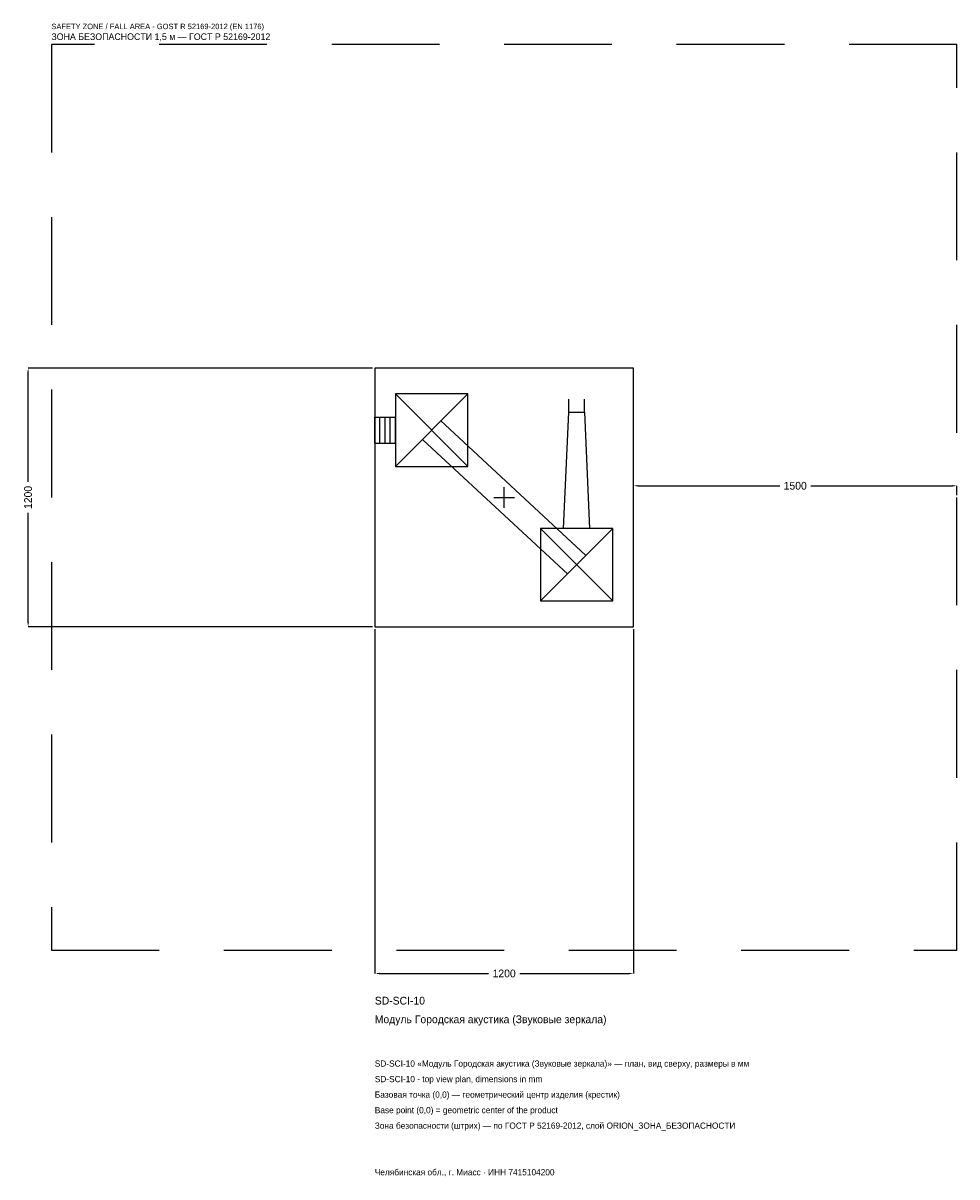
# Model space of a CAD drawing. Header units: metres. Extents: x -2231 to 2100, y -3151 to 2200.
import ezdxf

# ---------------------------------------------------------------- set-up
doc = ezdxf.new("R2010")
doc.units = ezdxf.units.M
doc.linetypes.add('DASHED', pattern=[800, 500, -300])
for name, color, linetype in [('ORION_ДАННЫЕ', 3, 'Continuous'), ('ORION_ЗОНА_БЕЗОПАСНОСТИ', 1, 'Continuous'), ('ORION_КОНТУР', 7, 'Continuous'), ('ORION_РАЗМЕРЫ', 8, 'Continuous')]:
    doc.layers.add(name, color=color, linetype=linetype)
doc.dimstyles.new('ORION', dxfattribs={"dimtxt": 36, "dimasz": 21.6, "dimexe": 1.25, "dimexo": 10.8, "dimtad": 1, "dimdec": 0, "dimcen": 2.5, "dimazin": 3, "dimtfac": 1, "dimtmove": 0, "dimatfit": 3, "dimarcsym": 0})

# ---------------------------------------------------------------- blocks, each defined once
blk = doc.blocks.new('_CLOSEDFILLED')
at = {"color": 0, "linetype": 'BYBLOCK'}
blk.add_solid([(-1, 0.16), (0, 0), (-1, -0.16)], dxfattribs=at)
blk = doc.blocks.new('*D1')
for p, q in [((-600, -610.8), (-600, -2208)), ((600, -610.8), (600, -2208)), ((-578.4, -2208), (-72, -2208)), ((72, -2208), (578.4, -2208))]:
    blk.add_line(p, q)
at = {"layer": 'Defpoints'}
for p in [(-600, -600), (600, -600), (-600, -2208)]:
    blk.add_point(p, dxfattribs=at)
at = {"layer": 'ORION_РАЗМЕРЫ', "xscale": 21.599999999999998, "yscale": 21.599999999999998, "rotation": 180}
blk.add_blockref('_CLOSEDFILLED', (-600, -2208), dxfattribs=at)
at = {"layer": 'ORION_РАЗМЕРЫ', "xscale": 21.599999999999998, "yscale": 21.599999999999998}
blk.add_blockref('_CLOSEDFILLED', (600, -2208), dxfattribs=at)
at = {"layer": 'ORION_РАЗМЕРЫ', "insert": (0, -2208), "char_height": 36, "attachment_point": 5}
blk.add_mtext('1200', dxfattribs=at)
blk = doc.blocks.new('*D2')
for p, q in [((-610.8, 600), (-2208, 600)), ((-2208, 72), (-2208, 578.4)), ((-2208, -578.4), (-2208, -72)), ((-610.8, -600), (-2208, -600))]:
    blk.add_line(p, q)
at = {"layer": 'Defpoints'}
for p in [(-600, 600), (-2208, -600), (-600, -600)]:
    blk.add_point(p, dxfattribs=at)
at = {"layer": 'ORION_РАЗМЕРЫ', "xscale": 21.599999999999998, "yscale": 21.599999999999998}
for p, rotation in [((-2208, 600), 90), ((-2208, -600), 270)]:
    blk.add_blockref('_CLOSEDFILLED', p, dxfattribs=dict(at, rotation=rotation))
at = {"layer": 'ORION_РАЗМЕРЫ', "insert": (-2208, 0), "char_height": 36, "attachment_point": 5, "rotation": 90}
blk.add_mtext('1200', dxfattribs=at)
blk = doc.blocks.new('*D3')
for p, q in [((600, 10.8), (600, 54)), ((621.6, 54), (1278, 54)), ((1422, 54), (2078.4, 54)), ((2100, 10.8), (2100, 54))]:
    blk.add_line(p, q)
at = {"layer": 'Defpoints'}
for p in [(600, 54), (600, 0), (2100, 0)]:
    blk.add_point(p, dxfattribs=at)
at = {"layer": 'ORION_РАЗМЕРЫ', "xscale": 21.599999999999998, "yscale": 21.599999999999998, "rotation": 180}
blk.add_blockref('_CLOSEDFILLED', (600, 54), dxfattribs=at)
at = {"layer": 'ORION_РАЗМЕРЫ', "xscale": 21.599999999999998, "yscale": 21.599999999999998}
blk.add_blockref('_CLOSEDFILLED', (2100, 54), dxfattribs=at)
at = {"layer": 'ORION_РАЗМЕРЫ', "insert": (1350, 54), "char_height": 36, "attachment_point": 5}
blk.add_mtext('1500', dxfattribs=at)
blk = doc.blocks.new('ОРИОН SD-SCI-10 Модуль Городская акустика (Звуковые зеркала)')
at = {"layer": 'ORION_ЗОНА_БЕЗОПАСНОСТИ', "linetype": 'DASHED'}
blk.add_lwpolyline([(-2100, -2100), (2100, -2100), (2100, 2100), (-2100, 2100)], close=True, dxfattribs=at)
at = {"layer": 'ORION_КОНТУР'}
for p, q in [((-504, 144), (-168, 480)), ((-504, 480), (-168, 144)), ((299.7, 396), (299.7, 456.5)), ((372.3, 396), (372.3, 456.5)), ((-600, 372.5), (-504, 372.5)), ((-600, 251.5), (-600, 372.5)), ((-576, 251.5), (-576, 372.5)), ((-552, 251.5), (-552, 372.5)), ((-528, 251.5), (-528, 372.5)), ((-504, 251.5), (-504, 372.5)), ((-294.8, 356.3), (377.2, -267.7)), ((-377.2, 267.7), (294.8, -356.3)), ((-600, 251.5), (-504, 251.5)), ((168, -480), (504, -144)), ((168, -144), (504, -480))]:
    blk.add_line(p, q, dxfattribs=at)
for points in [[(-600, -600), (600, -600), (600, 600), (-600, 600)], [(-504, 144), (-168, 144), (-168, 480), (-504, 480)], [(168, -480), (504, -480), (504, -144), (168, -144)]]:
    blk.add_lwpolyline(points, close=True, dxfattribs=at)
blk.add_lwpolyline([(275.5, -144), (299.7, 396), (372.3, 396), (396.5, -144)], dxfattribs=at)
at = {"layer": 'ORION_РАЗМЕРЫ'}
for p, q in [((-48, 0), (48, 0)), ((0, -48), (0, 48))]:
    blk.add_line(p, q, dxfattribs=at)
at = {"layer": 'ORION_ДАННЫЕ'}
for tag, p in [('АРТИКУЛ', (-600, -2352)), ('НАИМЕНОВАНИЕ', (-600, -2438.4))]:
    blk.add_attdef(tag, p, '', height=36, dxfattribs=at)
at = {"layer": 'ORION_ДАННЫЕ', "flags": 1}
for tag, p in [('ПРОИЗВОДИТЕЛЬ', (-600, -2524.8)), ('ТЕЛЕФОН', (-600, -2611.2)), ('САЙТ', (-600, -2784)), ('АДРЕС', (-600, -2870.4)), ('РЕКВИЗИТЫ', (-600, -2956.8)), ('ГАБАРИТЫ', (-600, -3043.2)), ('ЗОНА_БЕЗОПАСНОСТИ', (-600, -3129.6))]:
    blk.add_attdef(tag, p, '', height=36, dxfattribs=at)
at = {"layer": 'ORION_ЗОНА_БЕЗОПАСНОСТИ', "color": 1}
for s, height, p in [('SAFETY ZONE / FALL AREA - GOST R 52169-2012 (EN 1176)', 25.2, (-2100, 2172)), ('ЗОНА БЕЗОПАСНОСТИ 1,5 м — ГОСТ Р 52169-2012', 30.6, (-2100, 2121.6))]:
    blk.add_text(s, height=height, dxfattribs=at).set_placement(p)
at = {"layer": 'ORION_РАЗМЕРЫ'}
dim = blk.add_linear_dim(base=(-2208, -600), p1=(-600, -600), p2=(-600, 600), angle=90, dimstyle='ORION', dxfattribs=at)
dim.commit()
dim.dimension.update_dxf_attribs({"geometry": '*D2', "text_midpoint": (-2208, 0)})
for base, p1, p2, picture, middle in [((600, 54), (600, 0), (2100, 0), '*D3', (1350, 54)), ((-600, -2208), (-600, -600), (600, -600), '*D1', (0, -2208))]:
    dim = blk.add_linear_dim(base=base, p1=p1, p2=p2, dimstyle='ORION', dxfattribs=at)
    dim.commit()
    dim.dimension.update_dxf_attribs({"geometry": picture, "text_midpoint": middle})

msp = doc.modelspace()

# ---------------------------------------------------------------- block references
msp.add_blockref('ОРИОН SD-SCI-10 Модуль Городская акустика (Звуковые зеркала)', (0, 0)).add_auto_attribs({'АРТИКУЛ': 'SD-SCI-10', 'НАИМЕНОВАНИЕ': 'Модуль Городская акустика (Звуковые зеркала)'})

# ---------------------------------------------------------------- texts
at = {"layer": 'ORION_ДАННЫЕ', "color": 3}
for s, p in [('SD-SCI-10 «Модуль Городская акустика (Звуковые зеркала)» — план, вид сверху, размеры в мм', (-600, -2640)), ('SD-SCI-10 - top view plan, dimensions in mm', (-600, -2712)), ('Челябинская обл., г. Миасс · ИНН 7415104200', (-600, -3144))]:
    msp.add_text(s, height=28.8, dxfattribs=at).set_placement(p)
at = {"layer": 'ORION_ДАННЫЕ', "color": 7}
for s, p in [('Базовая точка (0,0) — геометрический центр изделия (крестик)', (-600, -2784)), ('Base point (0,0) = geometric center of the product', (-600, -2856))]:
    msp.add_text(s, height=28.8, dxfattribs=at).set_placement(p)
at = {"layer": 'ORION_ДАННЫЕ', "color": 1}
msp.add_text('Зона безопасности (штрих) — по ГОСТ Р 52169-2012, слой ORION_ЗОНА_БЕЗОПАСНОСТИ', height=28.8, dxfattribs=at).set_placement((-600, -2928))

doc.saveas('drawing.dxf')
